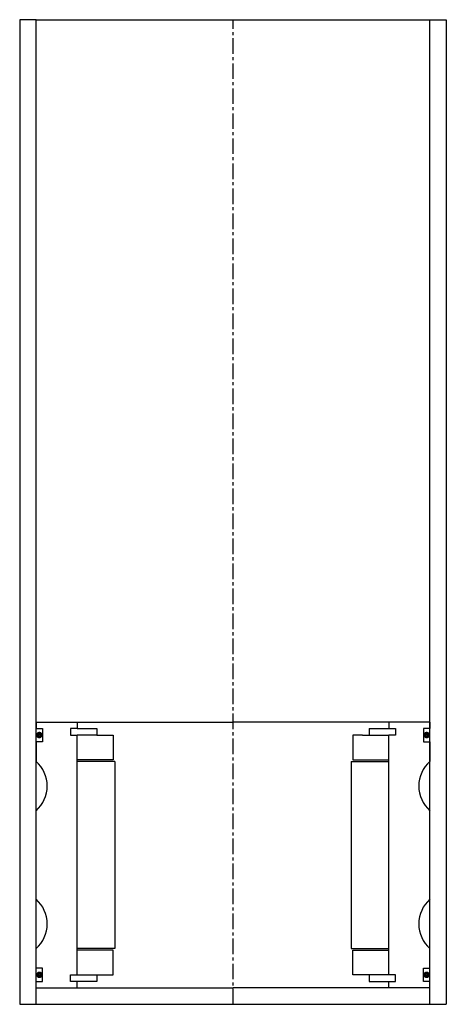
# Model space of a CAD drawing. Extents: x -65 to 65, y -10 to 290.
import ezdxf

# ---------------------------------------------------------------- set-up
doc = ezdxf.new("R2010")
doc.units = 0
doc.header["$LTSCALE"] = 0.15
doc.linetypes.add('CENTER', pattern=[50.8, 31.75, -6.35, 6.35, -6.35])
doc.layers.get('0').update_dxf_attribs({"linetype": 'CONTINUOUS'})
doc.layers.add('CENTER', color=9, linetype='CENTER')

msp = doc.modelspace()

# ---------------------------------------------------------------- linework, layer by layer
for p, q in [((-60, 290), (-65, 290)), ((-65, 290), (-65, -10)), ((-60, -10), (-60, 290)), ((-60, 290), (65, 290)), ((60, -10), (60, 290)), ((60, 290), (65, 290)), ((65, 290), (65, -10)), ((-60, 76), (-47.5, 76)), ((-60, 76), (-60, 74)), ((-47.5, 76), (0, 76)), ((-47.5, 76), (-47.5, 74)), ((47.5, 76), (0, 76)), ((47.5, 76), (47.5, 74)), ((60, 76), (47.5, 76)), ((60, 76), (60, 74)), ((-60, 74), (-58, 74)), ((-58, 74), (-58, 70)), ((-47.5, 74), (-49.5, 74)), ((-49.5, 74), (-49.5, 72)), ((-49.5, 72), (-47.5, 72)), ((-47.5, 74), (-41.5, 74)), ((-47.5, -1), (-47.5, 72)), ((-41.5, 72), (-47.5, 72)), ((-41.5, 74), (-41.5, 72)), ((-41.5, 72), (-36.5, 72)), ((-36.5, 72), (-36.5, 64.5)), ((39.5, 72), (36.5, 72)), ((36.5, 72), (36.5, 64.5)), ((39.5, 72), (47.5, 72)), ((41.5, 74), (49.5, 74)), ((41.5, 74), (41.5, 72)), ((49.5, 72), (47.5, 72)), ((47.5, -1), (47.5, 72)), ((49.5, 74), (49.5, 72)), ((60, 74), (58, 74)), ((58, 74), (58, 70)), ((-58, 70), (-60, 70)), ((-60, 70), (-60, 64)), ((58, 70), (60, 70)), ((60, 70), (60, 64)), ((-36.5, 64.5), (-47.5, 64.5)), ((-36, 64), (-47.5, 64)), ((-36, 64), (-36, 7)), ((36, 64), (36, 7)), ((36, 64), (47.5, 64)), ((36.5, 64.5), (47.5, 64.5)), ((-60, 22), (-60, 49)), ((60, 22), (60, 49)), ((-60, 1), (-60, 7)), ((-36, 7), (-47.5, 7)), ((-36.5, 6.5), (-47.5, 6.5)), ((-36.5, -1), (-36.5, 6.5)), ((36, 7), (47.5, 7)), ((36.5, -1), (36.5, 6.5)), ((36.5, 6.5), (47.5, 6.5)), ((60, 1), (60, 7)), ((-58, 1), (-60, 1)), ((-58, -3), (-58, 1)), ((58, -3), (58, 1)), ((58, 1), (60, 1)), ((-60, -3), (-58, -3)), ((-49.5, -3), (-49.5, -1)), ((-49.5, -1), (-47.5, -1)), ((-47.5, -3), (-49.5, -3)), ((-47.5, -1), (-41.5, -1)), ((-47.5, -5), (-47.5, -3)), ((-41.5, -3), (-47.5, -3)), ((-41.5, -1), (-41.5, -3)), ((-41.5, -1), (-36.5, -1)), ((39.5, -1), (36.5, -1)), ((47.5, -1), (39.5, -1)), ((41.5, -1), (41.5, -3)), ((41.5, -3), (47.5, -3)), ((49.5, -1), (47.5, -1)), ((47.5, -5), (47.5, -3)), ((47.5, -3), (49.5, -3)), ((49.5, -3), (49.5, -1)), ((60, -3), (58, -3)), ((-60, -5), (-47.5, -5)), ((-47.5, -5), (0, -5)), ((47.5, -5), (0, -5)), ((60, -5), (47.5, -5)), ((-60, -10), (-60, -8)), ((60, -10), (60, -8)), ((-65, -10), (65, -10))]:
    msp.add_line(p, q)
at = {"const_width": 0.95}
for points in [[(-58.51, 72.04, -1), (-59.56, 72.04, -1)], [(58.51, 72.04, 1), (59.56, 72.04, 1)], [(-58.45, -1.02, -1), (-59.5, -1.02, -1)], [(58.45, -1.02, 1), (59.5, -1.02, 1)]]:
    msp.add_lwpolyline(points, format="xyb", close=True, dxfattribs=at)
for centre, start, end in [((-66.61, 56.5), 311.4096, 48.5904), ((66.61, 56.5), 131.4096, 228.5904), ((-66.61, 14.5), 311.4096, 48.5904), ((66.61, 14.5), 131.4096, 228.5904)]:
    msp.add_arc(centre, 10, start, end)
at = {"layer": 'CENTER'}
for q in [(0, 290), (0, 71), (0, 71), (0, 71), (0, 58)]:
    msp.add_line((0, -10), q, dxfattribs=at)

doc.saveas('drawing.dxf')
